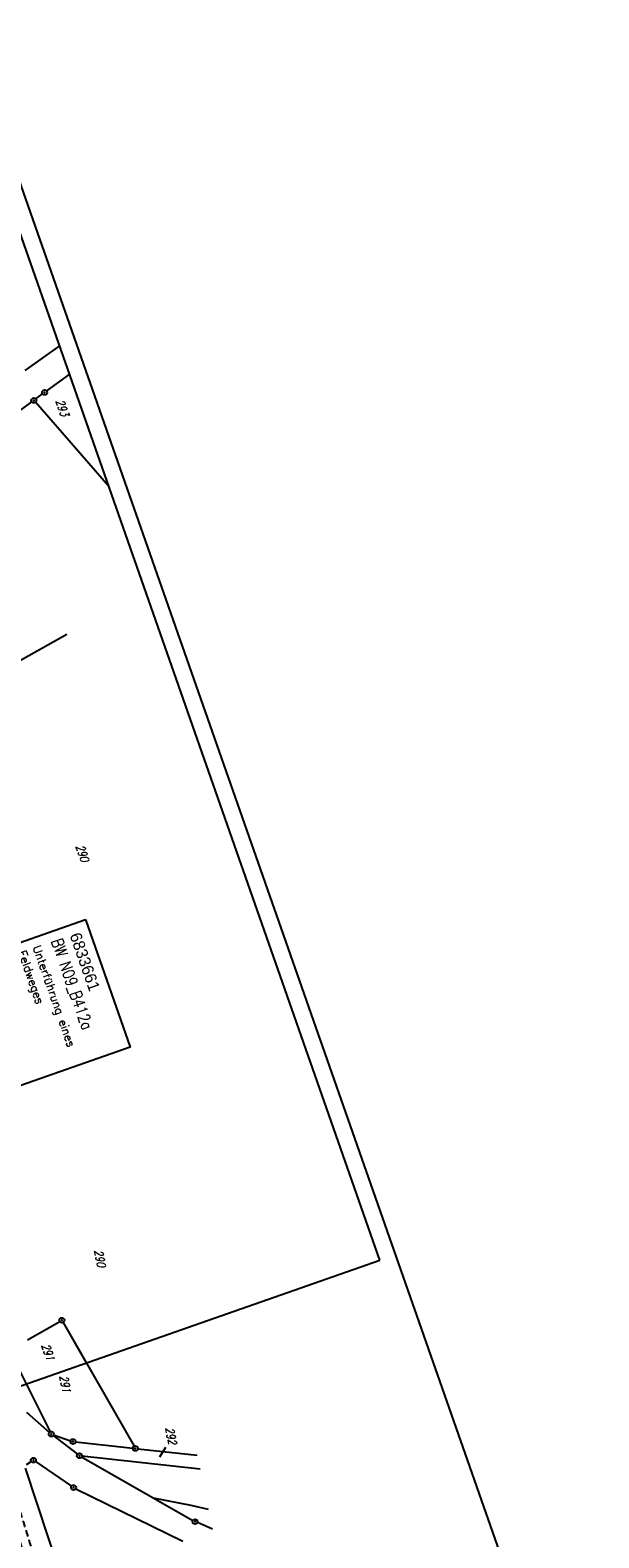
# Model space of a CAD drawing. Extents: x 446740 to 447511, y 442825 to 444215.
# Tile 23 of 94: x 447340 to 447511, y 443053 to 443507. Entities that reach past the tile are written whole.
import ezdxf

# ---------------------------------------------------------------- set-up
doc = ezdxf.new("R2010")
doc.units = 0
doc.header["$LTSCALE"] = 2
doc.header["$MEASUREMENT"] = 0
doc.linetypes.add('AUSGEZOGEN', pattern=[0])
doc.linetypes.add('GESTRICH-X2', pattern=[1.5, 1, -0.5])
doc.layers.get('0').update_dxf_attribs({"linetype": 'AUSGEZOGEN'})
for name, color, linetype in [('205-FLSTNR', 8, 'AUSGEZOGEN'), ('205-GRENZL', 8, 'AUSGEZOGEN'), ('205-GRENZP', 8, 'AUSGEZOGEN'), ('206-FLSTNR', 8, 'AUSGEZOGEN'), ('206-GRENZL', 8, 'AUSGEZOGEN'), ('206-GRENZP', 8, 'AUSGEZOGEN'), ('BW-SCHRIFT', 250, 'AUSGEZOGEN'), ('FBRTOP', 250, 'AUSGEZOGEN'), ('Planeinteilung', 250, 'CONTINUOUS'), ('RAHMEN', 7, 'AUSGEZOGEN'), ('WEG', 250, 'GESTRICH-X2')]:
    doc.layers.add(name, color=color, linetype=linetype)
doc.styles.add('ROMANS', font='romans.shx', dxfattribs={"width": 0.8})
doc.styles.add('UNIR-O', font='unir_o.shx', dxfattribs={"height": 2.5})

# ---------------------------------------------------------------- blocks, each defined once
blk = doc.blocks.new('1135420')
blk.add_line((1135, 420), (0, 420))
at = {"layer": 'RAHMEN'}
for p, q in [((950, 415), (25, 415)), ((950, 5), (950, 415))]:
    blk.add_line(p, q, dxfattribs=at)
blk = doc.blocks.new('GST')
at = {"color": 0}
blk.add_circle((0, 0), 0.75, dxfattribs=at)
blk.add_point((0, 0), dxfattribs=at)

msp = doc.modelspace()

# ---------------------------------------------------------------- linework, layer by layer
at = {"layer": '205-GRENZL'}
for p, q in [((447349.11, 443411.75), (447338.69, 443404.3)), ((447352.12, 443403.16), (447345.25, 443398.13)), ((447259.26, 443334.97), (447340.78, 443394.85)), ((447363.93, 443369.41), (447341.87, 443394.72)), ((447341.98, 443395.73), (447344.04, 443397.25)), ((447314.73, 443304.49), (447351.35, 443324.99)), ((447339.47, 443112.64), (447349.17, 443118.19)), ((447350.19, 443117.91), (447357.16, 443105.75))]:
    msp.add_line(p, q, dxfattribs=at)
at = {"layer": '206-FLSTNR'}
msp.add_line((447381.01, 443080.31), (447379.17, 443077.34), dxfattribs=at)
at = {"layer": '206-GRENZL'}
for p, q in [((447339.47, 443112.64), (447349.17, 443118.19)), ((447350.19, 443117.91), (447371.54, 443080.64)), ((447334.38, 443108.86), (447346.3, 443084.97)), ((447339.16, 443090.88), (447346.08, 443084.8)), ((447347.24, 443083.84), (447354.51, 443078.26)), ((447347.35, 443084.06), (447352.46, 443082.29)), ((447353.92, 443081.97), (447371.16, 443080.07)), ((447339.19, 443075.16), (447340.64, 443076.06)), ((447341.9, 443076.04), (447352.72, 443068.63)), ((447355.76, 443077.43), (447377.28, 443065.14)), ((447355.86, 443077.72), (447391.35, 443073.85)), ((447372.65, 443079.91), (447390.5, 443077.97)), ((447338.79, 443074.06), (447350.85, 443037.61)), ((447354.01, 443067.88), (447386.21, 443052.09)), ((447377.28, 443065.14), (447389.22, 443058.33)), ((447377.28, 443065.14), (447388.56, 443062.94)), ((447388.56, 443062.94), (447393.85, 443061.7)), ((447395.09, 443055.69), (447390.56, 443057.66))]:
    msp.add_line(p, q, dxfattribs=at)
at = {"layer": 'BW-SCHRIFT'}
msp.add_lwpolyline([(447356.94, 443239.09), (447370.38, 443200.7), (447333.83, 443187.91), (447320.39, 443226.3)], close=True, dxfattribs=at)
at = {"layer": 'FBRTOP', "color": 0, "const_width": 0.5}
for points in [[(447118.97, 443523.41, 0), (447120.06, 443520.3, 0.000001), (447128.32, 443496.71, -0.000001), (447136.57, 443473.11), (447169.61, 443378.72), (447194.38, 443307.94), (447235.68, 443189.95, 0.000007), (447239.8, 443178.15, -0.000007), (447243.93, 443166.36), (447252.19, 443142.76, -0.000006), (447256.32, 443130.96, 0.000022), (447260.45, 443119.16, 0.000245), (447260.49, 443119.05, -0.000037), (447260.75, 443118.3, -0.001706), (447263.81, 443109.5, -0.001063), (447268.63, 443095.36, -0.001991), (447272.09, 443084.99, -0.001529), (447276.51, 443071.45, -0.001558), (447280.34, 443059.48, -0.001554), (447284.1, 443047.45, -0.001558)], [(447097.14, 443501.03, 0.000001), (447101.89, 443487.46, -0.000001), (447110.15, 443463.86), (447143.18, 443369.48), (447167.95, 443298.69), (447209.25, 443180.7, 0.000007), (447213.38, 443168.9, -0.000007), (447217.51, 443157.11), (447225.76, 443133.51, -0.000006), (447229.89, 443121.71, 0.000024), (447234.02, 443109.91, 0.00024), (447234.06, 443109.81, -0.000035), (447234.3, 443109.11, -0.001704), (447237.33, 443100.4, -0.001064), (447242.09, 443086.43, -0.001991), (447245.51, 443076.2, -0.001529), (447249.86, 443062.85, -0.001558), (447253.64, 443051.04, -0.001554)]]:
    msp.add_lwpolyline(points, format="xyb", dxfattribs=at)
at = {"layer": 'FBRTOP', "color": 0}
msp.add_lwpolyline([(447237.58, 443193.59), (447238.51, 443190.94, 0.000007), (447242.64, 443179.15, -0.000007), (447246.77, 443167.35), (447255.02, 443143.75, -0.000006), (447259.15, 443131.95, 0.000022), (447263.28, 443120.15, 0.000246), (447263.32, 443120.04, -0.000037), (447263.59, 443119.28, -0.001707), (447266.64, 443110.48, -0.001063), (447271.47, 443096.32, -0.001991), (447274.94, 443085.93, -0.001529), (447279.37, 443072.38, -0.001558), (447283.2, 443060.38, -0.001554), (447286.96, 443048.34, -0.001558)], format="xyb", dxfattribs=at)
at = {"layer": 'WEG'}
for points in [[(447327.04, 443083.7, -0.002437), (447335.29, 443058.34, -0.004339), (447339.73, 443044.04, -0.000099), (447349.2, 443012.57, -0.002471), (447349.57, 443011.31, -0.004476), (447354.58, 442993.43, -0.004642), (447359.09, 442976.11, -0.002895), (447363.28, 442958.99, -0.001656), (447370.33, 442928.99, -0.000736), (447373.44, 442915.44, -0.001875)], [(447329.64, 443084.53, -0.002436), (447337.89, 443059.16, -0.004339), (447342.34, 443044.85, -0.000099), (447351.82, 443013.32, -0.00247), (447352.19, 443012.06, -0.004477), (447357.21, 442994.14, -0.004644), (447361.74, 442976.79, -0.002893), (447365.93, 442959.64, -0.001656), (447372.98, 442929.61, -0.00072), (447376.03, 442916.35, -0.001875)]]:
    msp.add_lwpolyline(points, format="xyb", dxfattribs=at)

# ---------------------------------------------------------------- block references
at = {"layer": '205-GRENZP', "rotation": 289.2892292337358}
for p in [(447344.64, 443397.69), (447341.38, 443395.29), (447349.82, 443118.56)]:
    msp.add_blockref('GST', p, dxfattribs=at)
at = {"layer": '206-GRENZP', "rotation": 281.646770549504}
for p in [(447349.82, 443118.56), (447346.64, 443084.3), (447353.17, 443082.05), (447371.91, 443079.99), (447341.28, 443076.46), (447355.11, 443077.8), (447353.34, 443068.21), (447389.87, 443057.96)]:
    msp.add_blockref('GST', p, dxfattribs=at)
at = {"layer": 'Planeinteilung', "linetype": 'Continuous', "rotation": 289.2892292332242}
msp.add_blockref('1135420', (446739.88, 443896.21), dxfattribs=at)

# ---------------------------------------------------------------- texts
at = {"layer": '205-FLSTNR', "style": 'ROMANS', "oblique": 15, "width": 0.8}
for s, p in [('293', (447347.92, 443395.13)), ('290', (447353.98, 443261.15)), ('291', (447343.62, 443111.04))]:
    msp.add_text(s, height=2.5, rotation=289.2892, dxfattribs=at).set_placement(p)
at = {"layer": '206-FLSTNR', "style": 'ROMANS', "oblique": 15, "width": 0.8}
for s, p in [('290', (447359.53, 443139.47)), ('291', (447349.06, 443101.73)), ('292', (447380.9, 443086.09))]:
    msp.add_text(s, height=2.5, rotation=281.6468, dxfattribs=at).set_placement(p)
at = {"layer": 'BW-SCHRIFT'}
for s, height, style, p in [('6833661', 3.5, 'UNIR-O', (447352.11, 443234.42)), ('Unterführung eines', 2.5, 'ROMANS', (447341.01, 443230.8)), ('Feldweges', 2.5, 'ROMANS', (447336.63, 443229.26))]:
    msp.add_text(s, height=height, rotation=289.2775, dxfattribs=dict(at, style=style)).set_placement(p)
at = {"layer": 'BW-SCHRIFT', "style": 'ROMANS', "width": 0.8}
msp.add_text('BW N09_B412a', height=3.5, rotation=289.2775, dxfattribs=at).set_placement((447346.57, 443232.64))

doc.saveas('drawing.dxf')
